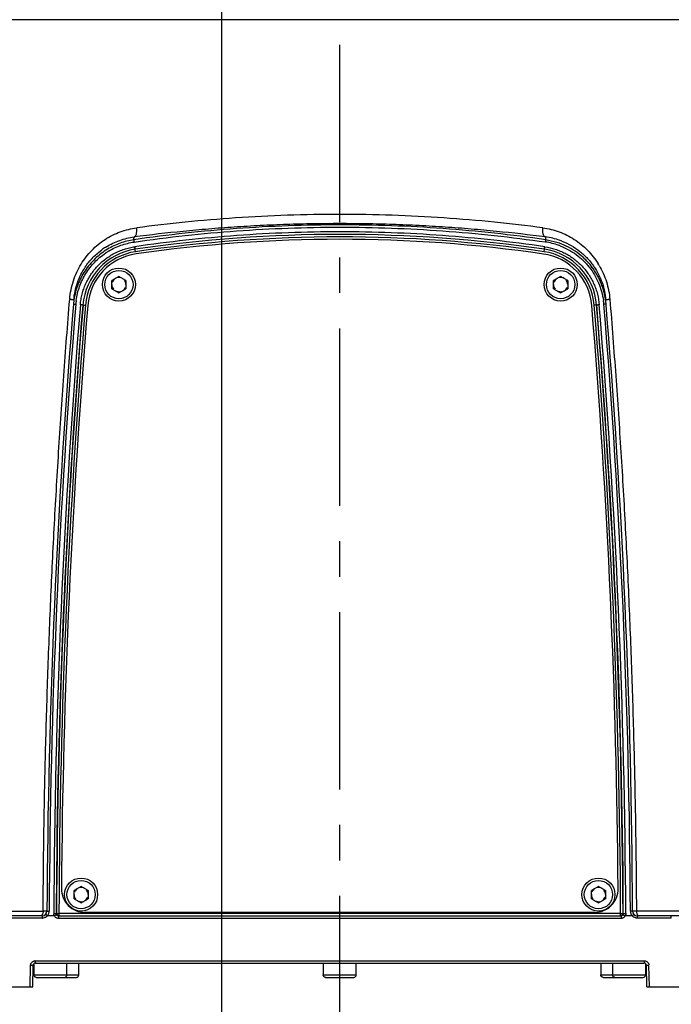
# Model space of a CAD drawing. Header units: millimetres. Extents: x 5828 to 6704, y 123 to 421.
# Tile 112 of 256: x 6407 to 6414, y 225 to 236. Entities that reach past the tile are written whole.
import ezdxf

# ---------------------------------------------------------------- set-up
doc = ezdxf.new("R2010")
doc.units = ezdxf.units.MM
doc.linetypes.add('CENTER', pattern=[0.6, 0.375, -0.075, 0.075, -0.075])
for name, color, linetype in [('中心线', 7, 'Continuous'), ('外形图', 7, 'Continuous'), ('尺寸标注', 7, 'Continuous')]:
    doc.layers.add(name, color=color, linetype=linetype)
doc.styles.add('微软雅黑', font='msyh.ttc', dxfattribs={"height": 1.5})
doc.dimstyles.new('尺寸标注_1_20比例', dxfattribs={"dimtxt": 1.5, "dimasz": 1.25, "dimexe": 0.5, "dimexo": 0.4, "dimgap": 0.5, "dimtad": 1, "dimdec": 1, "dimlfac": 20, "dimdsep": 46, "dimtxsty": '微软雅黑', "dimcen": 0.09, "dimadec": 0, "dimazin": 0, "dimtp": 0.01, "dimtm": 0.01, "dimtfac": 1, "dimtdec": 1, "dimtofl": 0, "dimtmove": 0, "dimatfit": 3, "dimfxl": 1, "dimtolj": 1, "dimarcsym": 0})

# ---------------------------------------------------------------- blocks, each defined once
blk = doc.blocks.new('*D1085')
at = {"layer": 'Defpoints', "color": 0}
for p in [(6409.454, 239.374), (6410.704, 222.024), (6410.704, 221.456)]:
    blk.add_point(p, dxfattribs=at)
at = {"layer": '尺寸标注', "color": 0, "lineweight": -2}
for p, q in [((6409.454, 238.974), (6409.454, 221.524)), ((6410.704, 221.856), (6410.704, 222.524)), ((6408.204, 222.024), (6403.372, 222.024)), ((6411.954, 222.024), (6413.204, 222.024))]:
    blk.add_line(p, q, dxfattribs=at)
at = {"layer": '尺寸标注', "color": 0}
for points in [[(6408.204, 221.816), (6408.204, 222.233), (6409.454, 222.024)], [(6411.954, 222.233), (6411.954, 221.816), (6410.704, 222.024)]]:
    blk.add_solid(points, dxfattribs=at)
at = {"layer": '尺寸标注', "color": 0, "insert": (6404.979, 223.296), "char_height": 1.5, "attachment_point": 5, "style": '微软雅黑'}
blk.add_mtext('\\A1;\\A1;{\\fAlibaba PuHuiTi 3.0 55 Regular|b0|i0|c134|p18;25}', dxfattribs=at)
blk = doc.blocks.new('*D1086')
at = {"layer": 'Defpoints', "color": 0}
for p in [(6374.804, 277.144), (6410.704, 221.456), (6410.704, 217.572)]:
    blk.add_point(p, dxfattribs=at)
at = {"layer": '尺寸标注', "color": 0, "lineweight": -2}
for p, q in [((6374.804, 276.744), (6374.804, 217.072)), ((6410.704, 221.056), (6410.704, 217.072)), ((6376.054, 217.572), (6409.454, 217.572))]:
    blk.add_line(p, q, dxfattribs=at)
at = {"layer": '尺寸标注', "color": 0}
for points in [[(6376.054, 217.78), (6376.054, 217.364), (6374.804, 217.572)], [(6409.454, 217.364), (6409.454, 217.78), (6410.704, 217.572)]]:
    blk.add_solid(points, dxfattribs=at)
at = {"layer": '尺寸标注', "color": 0, "insert": (6392.754, 218.844), "char_height": 1.5, "attachment_point": 5, "style": '微软雅黑'}
blk.add_mtext('\\A1;\\A1;{\\fAlibaba PuHuiTi 3.0 55 Regular|b0|i0|c134|p18;718}', dxfattribs=at)
blk = doc.blocks.new('*D1088')
at = {"layer": 'Defpoints', "color": 0}
for p in [(6412.207, 236.969), (6418.604, 225.369), (6425.779, 225.369)]:
    blk.add_point(p, dxfattribs=at)
at = {"layer": '尺寸标注', "color": 0, "lineweight": -2}
for p, q in [((6412.607, 236.969), (6426.279, 236.969)), ((6425.779, 235.719), (6425.779, 226.619)), ((6419.004, 225.369), (6426.279, 225.369))]:
    blk.add_line(p, q, dxfattribs=at)
at = {"layer": '尺寸标注', "color": 0}
for points in [[(6425.987, 235.719), (6425.571, 235.719), (6425.779, 236.969)], [(6425.571, 226.619), (6425.987, 226.619), (6425.779, 225.369)]]:
    blk.add_solid(points, dxfattribs=at)
at = {"layer": '尺寸标注', "color": 0, "insert": (6424.507, 231.169), "char_height": 1.5, "attachment_point": 5, "rotation": 90, "style": '微软雅黑'}
blk.add_mtext('\\A1;\\A1;{\\fAlibaba PuHuiTi 3.0 55 Regular|b0|i0|c134|p18;232}', dxfattribs=at)
blk = doc.blocks.new('*D1092')
at = {"layer": 'Defpoints', "color": 0}
for p in [(6411.876, 278.069), (6435.193, 278.069), (6418.604, 225.369)]:
    blk.add_point(p, dxfattribs=at)
at = {"layer": '尺寸标注', "color": 0, "lineweight": -2}
for p, q in [((6412.276, 278.069), (6435.693, 278.069)), ((6435.193, 226.619), (6435.193, 276.819)), ((6419.004, 225.369), (6435.693, 225.369))]:
    blk.add_line(p, q, dxfattribs=at)
at = {"layer": '尺寸标注', "color": 0}
for points in [[(6435.401, 276.819), (6434.985, 276.819), (6435.193, 278.069)], [(6434.985, 226.619), (6435.401, 226.619), (6435.193, 225.369)]]:
    blk.add_solid(points, dxfattribs=at)
at = {"layer": '尺寸标注', "color": 0, "insert": (6433.921, 251.719), "char_height": 1.5, "attachment_point": 5, "rotation": 90, "style": '微软雅黑'}
blk.add_mtext('\\A1;\\A1;{\\fAlibaba PuHuiTi 3.0 55 Regular|b0|i0|c134|p18;1054}', dxfattribs=at)
blk = doc.blocks.new('*D1151')
at = {"layer": 'Defpoints', "color": 0}
for p in [(6420.849, 228.787), (6410.704, 221.456), (6420.849, 217.572)]:
    blk.add_point(p, dxfattribs=at)
at = {"layer": '尺寸标注', "color": 0, "lineweight": -2}
for p, q in [((6420.849, 228.387), (6420.849, 217.072)), ((6410.704, 221.056), (6410.704, 217.072)), ((6411.954, 217.572), (6419.599, 217.572))]:
    blk.add_line(p, q, dxfattribs=at)
at = {"layer": '尺寸标注', "color": 0}
for points in [[(6411.954, 217.78), (6411.954, 217.364), (6410.704, 217.572)], [(6419.599, 217.364), (6419.599, 217.78), (6420.849, 217.572)]]:
    blk.add_solid(points, dxfattribs=at)
at = {"layer": '尺寸标注', "color": 0, "insert": (6415.777, 218.847), "char_height": 1.5, "attachment_point": 5, "style": '微软雅黑'}
blk.add_mtext('\\A1;202.9', dxfattribs=at)

msp = doc.modelspace()

# ---------------------------------------------------------------- linework, layer by layer
at = {"layer": '中心线', "linetype": 'CENTER', "ltscale": 5}
msp.add_line((6410.7045, 221.4555), (6410.7045, 240.0772), dxfattribs=at)
at = {"layer": '外形图', "linetype": 'ByBlock'}
for p, q in [((6415.7299, 235.5951), (6405.679, 235.5951)), ((6413.0282, 233.2325), (6412.8839, 233.2683)), ((6408.5432, 233.1419), (6408.5396, 233.1666)), ((6412.8661, 233.1422), (6412.8694, 233.167)), ((6408.0356, 232.9774), (6408.0355, 232.9708)), ((6413.3735, 232.9712), (6413.3733, 232.9797)), ((6408.367, 232.8809), (6408.292, 232.8376)), ((6408.292, 232.751), (6408.292, 232.8376)), ((6408.442, 232.8376), (6408.367, 232.8809)), ((6408.442, 232.8376), (6408.442, 232.751)), ((6413.042, 232.8809), (6412.967, 232.8376)), ((6412.967, 232.751), (6412.967, 232.8376)), ((6413.117, 232.8376), (6413.042, 232.8809)), ((6413.117, 232.8376), (6413.117, 232.751)), ((6408.292, 232.751), (6408.367, 232.7077)), ((6408.367, 232.7077), (6408.442, 232.751)), ((6412.967, 232.751), (6413.042, 232.7077)), ((6413.042, 232.7077), (6413.117, 232.751)), ((6407.891, 232.6316), (6407.8861, 232.5876)), ((6407.9873, 232.5782), (6408.0122, 232.5761)), ((6413.4091, 232.5776), (6413.3967, 232.5765)), ((6413.4216, 232.5786), (6413.4091, 232.5776)), ((6407.967, 226.4309), (6407.892, 226.3876)), ((6407.892, 226.301), (6407.892, 226.3876)), ((6408.042, 226.3876), (6407.967, 226.4309)), ((6408.042, 226.3876), (6408.042, 226.301)), ((6413.442, 226.4309), (6413.367, 226.3876)), ((6413.367, 226.301), (6413.367, 226.3876)), ((6413.517, 226.3876), (6413.442, 226.4309)), ((6413.517, 226.3876), (6413.517, 226.301)), ((6407.892, 226.301), (6407.967, 226.2577)), ((6407.967, 226.2577), (6408.042, 226.301)), ((6413.367, 226.301), (6413.442, 226.2577)), ((6413.442, 226.2577), (6413.517, 226.301)), ((6405.4606, 226.1678), (6407.5653, 226.1678)), ((6407.7035, 226.1422), (6407.707, 226.1456)), ((6407.707, 226.1456), (6407.7324, 226.1459)), ((6407.732, 226.1455), (6407.732, 226.1205)), ((6413.677, 226.1456), (6407.7321, 226.1456)), ((6413.4004, 226.1554), (6408.0086, 226.1554)), ((6413.677, 226.1455), (6413.702, 226.1456)), ((6413.677, 226.1205), (6413.677, 226.1456)), ((6413.702, 226.1456), (6413.7053, 226.1424)), ((6413.8079, 226.1276), (6413.7991, 226.1193)), ((6414.5132, 226.1678), (6413.8437, 226.1678)), ((6407.5555, 226.1193), (6405.0922, 226.1193)), ((6407.5542, 226.0948), (6407.0609, 226.0948)), ((6407.7284, 226.117), (6407.732, 226.1205)), ((6407.732, 226.1205), (6413.677, 226.1205)), ((6413.677, 226.1205), (6413.6803, 226.1172)), ((6413.7992, 226.1193), (6413.7259, 226.1193)), ((6416.0665, 226.1193), (6413.8535, 226.1193)), ((6414.2133, 226.0948), (6413.8549, 226.0948)), ((6407.467, 225.6121), (6407.467, 225.4943)), ((6407.4821, 225.6448), (6413.927, 225.6448)), ((6407.4833, 225.6193), (6413.9258, 225.6193)), ((6407.817, 225.4943), (6407.817, 225.6193)), ((6407.942, 225.4943), (6407.942, 225.6193)), ((6410.5295, 225.6193), (6410.5295, 225.4943)), ((6410.8795, 225.4943), (6410.8795, 225.6193)), ((6413.467, 225.6193), (6413.467, 225.4943)), ((6413.592, 225.6193), (6413.592, 225.4943)), ((6413.942, 225.4943), (6413.942, 225.6121)), ((6407.4282, 225.3693), (6407.4321, 225.5956)), ((6407.4545, 225.3693), (6407.4584, 225.5948)), ((6413.9545, 225.3693), (6413.9506, 225.5948)), ((6413.9811, 225.3693), (6413.977, 225.5956)), ((6407.467, 225.4943), (6407.942, 225.4943)), ((6407.492, 225.4693), (6407.792, 225.4693)), ((6407.7927, 225.4693), (6407.917, 225.4693)), ((6410.5295, 225.4943), (6410.8795, 225.4943)), ((6410.5545, 225.4693), (6410.8545, 225.4693)), ((6413.467, 225.4943), (6413.942, 225.4943)), ((6413.492, 225.4693), (6413.917, 225.4693)), ((6405.0545, 225.3693), (6407.4545, 225.3693)), ((6413.9545, 225.3693), (6418.6045, 225.3693))]:
    msp.add_line(p, q, dxfattribs=at)
for centre, radius in [((6408.367, 232.7943), 0.175), ((6408.367, 232.7943), 0.15), ((6413.042, 232.7943), 0.175), ((6413.042, 232.7943), 0.15), ((6407.967, 226.3443), 0.175), ((6407.967, 226.3443), 0.15), ((6413.442, 226.3443), 0.175), ((6413.442, 226.3443), 0.15)]:
    msp.add_circle(centre, radius, dxfattribs=at)
for centre, radius, start, end in [((6410.7056, 218.2548), 15.0697, 81.74401, 98.26457), ((6410.7056, 218.255), 15.0431, 81.74257, 98.26576), ((6410.7034, 218.255), 15.0181, 81.74279, 98.24813), ((6412.7874, 232.5607), 0.7428, 70.48012, 82.74612), ((6412.7767, 232.5263), 0.7257, 70.22305, 81.71797), ((6412.776, 232.524), 0.7282, 68.89874, 70.23506), ((6412.7888, 232.5652), 0.7381, 68.75016, 70.46946), ((6408.6332, 232.5254), 0.6491, 98.30387, 175.33066), ((6408.6332, 232.5255), 0.623, 98.32834, 175.38624), ((6408.635, 232.524), 0.6, 98.25172, 175.27136), ((6408.6152, 232.5748), 0.7272, 121.60167, 125.33043), ((6408.6325, 232.5271), 0.7248, 121.06718, 123.96839), ((6409.3219, 233.3081), 0.7952, 188.23299, 189.17271), ((6412.774, 232.5237), 0.6, 4.72841, 81.73768), ((6412.7759, 232.5259), 0.6229, 4.62241, 81.67016), ((6412.7759, 232.5259), 0.6489, 4.66787, 81.7053), ((6412.7438, 232.5829), 0.8186, 30.36849, 31.6348), ((6408.367, 232.7943), 0.075, 180, 220.00237), ((6408.367, 232.7943), 0.075, 120, 160.00237), ((6408.367, 232.7943), 0.075, 60, 100.00237), ((6408.367, 232.7943), 0.075, 0, 40.00237), ((6413.042, 232.7943), 0.075, 180, 220.00237), ((6413.042, 232.7943), 0.075, 120, 160.00237), ((6413.042, 232.7943), 0.075, 60, 100.00237), ((6413.042, 232.7943), 0.075, 0, 40.00237), ((6408.367, 232.7943), 0.075, 240, 280.00237), ((6408.367, 232.7943), 0.075, 300, 340.00237), ((6413.042, 232.7943), 0.075, 240, 280.00237), ((6413.042, 232.7943), 0.075, 300, 340.00237), ((6490.2938, 225.7693), 82.6893, 175.240076, 179.723005), ((6490.2957, 225.7685), 82.6674, 175.269424, 179.72248), ((6408.7216, 232.5627), 0.8787, 174.95464, 175.13507), ((6408.6296, 232.5265), 0.7223, 172.01466, 175.26176), ((6412.7788, 232.5269), 0.7229, 4.73498, 7.8799), ((6331.1135, 225.7685), 82.6674, 0.277517, 4.73087), ((6331.1152, 225.7693), 82.6893, 0.276995, 4.759958), ((6412.7791, 232.5263), 0.7464, 4.73, 4.98163), ((6489.7825, 225.7741), 82.106, 175.244374, 179.743093), ((6489.7833, 225.774), 82.0807, 175.244837, 179.557295), ((6490.2938, 225.7693), 82.5877, 175.270937, 179.738938), ((6490.2938, 225.7693), 82.5627, 175.271312, 179.7389), ((6490.2938, 225.7693), 82.5377, 175.271364, 179.557107), ((6407.8878, 231.7106), 0.8735, 84.45059, 85.31547), ((6331.1152, 225.7693), 82.5377, 0.442893, 4.728408), ((6331.1152, 225.7693), 82.5627, 0.2611, 4.729035), ((6331.1152, 225.7693), 82.5877, 0.261062, 4.729359), ((6331.6199, 225.774), 82.0862, 0.442668, 4.755123), ((6413.5221, 231.6971), 0.8874, 94.67951, 95.53412), ((6331.6207, 225.7741), 82.1116, 0.257039, 4.75558), ((6489.7148, 225.7749), 82.0121, 179.557563, 179.743441), ((6408.0086, 226.4054), 0.25, 179.55711, 270), ((6407.967, 226.3443), 0.075, 180, 220.00237), ((6407.967, 226.3443), 0.075, 120, 160.00237), ((6407.967, 226.3443), 0.075, 60, 100.00237), ((6407.967, 226.3443), 0.075, 0, 40.00237), ((6413.442, 226.3443), 0.075, 180, 220.00237), ((6413.442, 226.3443), 0.075, 120, 160.00237), ((6413.4004, 226.4054), 0.25, 270, 0.44289), ((6413.442, 226.3443), 0.075, 60, 100.00237), ((6413.442, 226.3443), 0.075, 0, 40.00237), ((6331.688, 225.7749), 82.0181, 0.256694, 0.442402), ((6407.967, 226.3443), 0.075, 240, 280.00237), ((6407.967, 226.3443), 0.075, 300, 340.00237), ((6413.442, 226.3443), 0.075, 240, 280.00237), ((6413.442, 226.3443), 0.075, 300, 340.00237), ((6407.5555, 226.1693), 0.05, 270, 359.723), ((6408.2781, 226.8538), 0.9928, 227.00974, 227.70697), ((6407.553, 226.1694), 0.0762, 346.17566, 357.52131), ((6407.5543, 226.1694), 0.075, 357.54218, 359.65792), ((6407.7286, 226.1421), 0.0251, 179.75302, 208.86341), ((6407.732, 226.1455), 0.025, 179.75542, 269.98352), ((6413.677, 226.1455), 0.025, 270.01652, 0.24346), ((6413.8555, 226.1693), 0.0756, 180.2695, 193.94873), ((6413.853, 226.1688), 0.0731, 208.34881, 219.82022), ((6413.8535, 226.1693), 0.05, 180.277, 270), ((6407.5534, 226.1779), 0.0831, 270.55833, 273.80971), ((6407.5528, 226.1723), 0.0779, 302.14943, 309.90074), ((6407.5538, 226.1712), 0.0764, 309.90227, 315.29803), ((6407.5549, 226.1701), 0.0749, 315.30824, 317.44646), ((6407.6303, 225.2763), 0.8433, 86.37653, 91.37305), ((6407.5504, 226.1732), 0.0803, 318.0046, 320.46264), ((6413.8544, 226.1699), 0.0749, 219.77733, 222.4621), ((6413.849, 226.1644), 0.0672, 222.11178, 224.28452), ((6413.8514, 226.1668), 0.0706, 224.30921, 229.34634), ((6413.8556, 226.1718), 0.0771, 229.39619, 237.64545), ((6407.4834, 225.5943), 0.025, 90.2708, 179), ((6407.4828, 225.59), 0.0548, 90.67083, 94.55811), ((6413.9256, 225.5943), 0.025, 1, 89.9047), ((6413.9222, 225.5939), 0.0548, 1.76556, 6.6691), ((6407.792, 225.4943), 0.025, 270, 0), ((6407.917, 225.4943), 0.025, 270, 0), ((6410.8545, 225.4943), 0.025, 270, 0), ((6413.917, 225.4943), 0.025, 270, 0)]:
    msp.add_arc(centre, radius, start, end, dxfattribs=at)
for points, knots in [([(6412.8533, 233.3942), (6412.6826, 233.4167), (6412.3343, 233.4572), (6411.8027, 233.5021), (6411.2572, 233.5298), (6410.7045, 233.5394), (6410.1519, 233.5298), (6409.6064, 233.5021), (6409.0748, 233.4572), (6408.7264, 233.4167), (6408.5557, 233.3942)], [0, 0, 0, 0, 0.1198317, 0.2440558, 0.3712716, 0.4999897, 0.6287069, 0.7559254, 0.8801602, 1, 1, 1, 1]), ([(6412.8839, 233.2683), (6412.5233, 233.3207), (6411.798, 233.3993), (6410.7045, 233.4387), (6409.611, 233.3991), (6408.8857, 233.3204), (6408.5251, 233.268)], [0, 0, 0, 0, 0.2499583, 0.499985, 0.7500187, 1, 1, 1, 1]), ([(6412.8811, 233.2975), (6412.7083, 233.3199), (6412.446, 233.3498), (6412.0924, 233.3819), (6411.8202, 233.4022), (6411.5445, 233.4183), (6411.266, 233.4299), (6410.9857, 233.437), (6410.7045, 233.4393), (6410.4233, 233.437), (6410.143, 233.4299), (6409.8645, 233.4183), (6409.5888, 233.4022), (6409.3166, 233.3819), (6408.963, 233.3498), (6408.7007, 233.3199), (6408.5279, 233.2975)], [0, 0, 0, 0, 0.1197502, 0.1813978, 0.2439831, 0.3073216, 0.3712298, 0.4355197, 0.5000003, 0.5644808, 0.6287708, 0.692679, 0.7560175, 0.8186027, 0.8802504, 1, 1, 1, 1]), ([(6407.9665, 233.0097), (6407.9828, 233.0364), (6408.0184, 233.0875), (6408.0795, 233.1572), (6408.1471, 233.2192), (6408.2204, 233.2727), (6408.2987, 233.3174), (6408.3813, 233.3529), (6408.4672, 233.3791), (6408.5261, 233.3902), (6408.5557, 233.3942)], [0, 0, 0, 0, 0.1290753, 0.2563508, 0.3820597, 0.5065154, 0.6300975, 0.7533046, 0.876553, 1, 1, 1, 1]), ([(6408.5278, 233.2441), (6408.888, 233.2964), (6409.6124, 233.375), (6410.7046, 233.4145), (6411.7967, 233.3752), (6412.5211, 233.2967), (6412.8812, 233.2445)], [0, 0, 0, 0, 0.2499811, 0.5000149, 0.7500417, 1, 1, 1, 1]), ([(6408.5279, 233.2975), (6408.5291, 233.2978), (6408.5314, 233.2986), (6408.5362, 233.3014), (6408.5406, 233.3058), (6408.5443, 233.3114), (6408.5481, 233.3186), (6408.552, 233.3295), (6408.555, 233.3443), (6408.5567, 233.3605), (6408.5569, 233.3773), (6408.5563, 233.3886), (6408.5557, 233.3942)], [0, 0, 0, 0, 0.0339149, 0.0704336, 0.1548048, 0.2045113, 0.2595296, 0.3847945, 0.5281113, 0.683239, 0.8427886, 1, 1, 1, 1]), ([(6412.8742, 233.1944), (6412.5152, 233.2467), (6411.7932, 233.3253), (6410.7046, 233.3648), (6409.6159, 233.3253), (6408.8938, 233.2466), (6408.5349, 233.1942)], [0, 0, 0, 0, 0.2499547, 0.4999833, 0.7500204, 1, 1, 1, 1]), ([(6412.8811, 233.2975), (6412.8799, 233.2978), (6412.8774, 233.2987), (6412.8738, 233.3008), (6412.8705, 233.3037), (6412.8661, 233.3088), (6412.8614, 233.3171), (6412.8571, 233.3292), (6412.8541, 233.3434), (6412.8523, 233.3593), (6412.852, 233.3765), (6412.8527, 233.3882), (6412.8533, 233.3942)], [0, 0, 0, 0, 0.0360712, 0.0741341, 0.1151731, 0.1599122, 0.2620514, 0.3819963, 0.5187855, 0.6699421, 0.8320254, 1, 1, 1, 1]), ([(6412.8533, 233.3942), (6412.8828, 233.3902), (6412.9414, 233.3791), (6413.027, 233.353), (6413.1093, 233.3178), (6413.1874, 233.2736), (6413.2605, 233.2205), (6413.3279, 233.159), (6413.3889, 233.0896), (6413.4244, 233.0388), (6413.4407, 233.0123)], [0, 0, 0, 0, 0.1234718, 0.2467454, 0.3699708, 0.4935436, 0.6179836, 0.7436775, 0.8709299, 1, 1, 1, 1]), ([(6408.2341, 233.1942), (6408.2564, 233.2079), (6408.3024, 233.2329), (6408.375, 233.2628), (6408.4503, 233.2849), (6408.5019, 233.2942), (6408.5279, 233.2975)], [0, 0, 0, 0, 0.2501053, 0.4997476, 0.7495316, 1, 1, 1, 1]), ([(6408.5251, 233.268), (6408.4763, 233.2609), (6408.4038, 233.2429), (6408.3125, 233.2052), (6408.2688, 233.1819), (6408.2476, 233.1691)], [0, 0, 0, 0, 0.499604, 0.7498514, 1, 1, 1, 1]), ([(6408.2585, 233.1479), (6408.279, 233.1603), (6408.3214, 233.183), (6408.388, 233.2106), (6408.457, 233.2314), (6408.5041, 233.2407), (6408.5278, 233.2441)], [0, 0, 0, 0, 0.2500321, 0.5000901, 0.7501106, 1, 1, 1, 1]), ([(6408.5251, 233.268), (6408.525, 233.268), (6408.525, 233.2677), (6408.525, 233.2673), (6408.5251, 233.2667), (6408.5251, 233.2659), (6408.5252, 233.2649), (6408.5253, 233.2637), (6408.5255, 233.2622), (6408.5257, 233.26), (6408.5261, 233.2568), (6408.5266, 233.2528), (6408.5272, 233.2485), (6408.5276, 233.2456), (6408.5278, 233.2441)], [0, 0, 0, 0, 0.008122, 0.0250606, 0.0507778, 0.0851186, 0.1279076, 0.1789624, 0.238098, 0.3051284, 0.4605152, 0.6355709, 0.819124, 1, 1, 1, 1]), ([(6408.5251, 233.268), (6408.5254, 233.2705), (6408.5258, 233.2748), (6408.5263, 233.2809), (6408.5269, 233.2883), (6408.5275, 233.2939), (6408.5279, 233.2975)], [0, 0, 0, 0, 0.2505171, 0.4377067, 0.6246287, 1, 1, 1, 1]), ([(6412.8812, 233.2975), (6412.8814, 233.2951), (6412.8818, 233.2908), (6412.8824, 233.2848), (6412.8829, 233.2775), (6412.8835, 233.272), (6412.8839, 233.2683)], [0, 0, 0, 0, 0.2500997, 0.437305, 0.6244146, 1, 1, 1, 1]), ([(6412.8839, 233.2683), (6412.8839, 233.2683), (6412.8839, 233.2681), (6412.8839, 233.2677), (6412.8839, 233.2671), (6412.8839, 233.2662), (6412.8838, 233.2652), (6412.8837, 233.264), (6412.8835, 233.2626), (6412.8833, 233.2603), (6412.8829, 233.2572), (6412.8824, 233.2531), (6412.8818, 233.2488), (6412.8814, 233.2459), (6412.8812, 233.2445)], [0, 0, 0, 0, 0.0082561, 0.0251944, 0.0508328, 0.085044, 0.1276738, 0.1785595, 0.2375349, 0.3044325, 0.459687, 0.634807, 0.8186326, 1, 1, 1, 1]), ([(6413.5226, 232.5911), (6413.5195, 232.6266), (6413.5111, 232.6796), (6413.4924, 232.7484), (6413.4689, 232.8157), (6413.4306, 232.8965), (6413.3813, 232.971), (6413.3358, 233.0259), (6413.2865, 233.0774), (6413.2181, 233.135), (6413.1272, 233.1917), (6413.0617, 233.2205), (6413.0282, 233.2325)], [0, 0, 0, 0, 0.1249243, 0.1874962, 0.2500471, 0.3750219, 0.5000073, 0.5625454, 0.625082, 0.7500643, 0.8750143, 1, 1, 1, 1]), ([(6413.0563, 233.2531), (6413.0902, 233.2399), (6413.1564, 233.2084), (6413.2479, 233.1465), (6413.3299, 233.0704), (6413.3765, 233.0114), (6413.3976, 232.9801)], [0, 0, 0, 0, 0.2460416, 0.4936123, 0.7444387, 1, 1, 1, 1]), ([(6408.2476, 233.1691), (6408.2238, 233.1549), (6408.1777, 233.1236), (6408.1143, 233.0694), (6408.0573, 233.0084), (6408.0073, 232.9415), (6407.9651, 232.8695), (6407.9312, 232.7933), (6407.9059, 232.7137), (6407.895, 232.6591), (6407.891, 232.6316)], [0, 0, 0, 0, 0.1249692, 0.2499645, 0.3749675, 0.4999692, 0.6249498, 0.749936, 0.8749848, 1, 1, 1, 1]), ([(6407.9144, 232.6268), (6407.9214, 232.677), (6407.94, 232.7515), (6407.9796, 232.845), (6408.0165, 232.9117), (6408.0602, 232.9741), (6408.1102, 233.0316), (6408.1659, 233.0835), (6408.2065, 233.114), (6408.2275, 233.1282)], [0, 0, 0, 0, 0.2499055, 0.3750326, 0.5000909, 0.6251003, 0.7500717, 0.8750342, 1, 1, 1, 1]), ([(6407.9592, 232.5812), (6407.9607, 232.6), (6407.9654, 232.6376), (6407.9771, 232.6931), (6407.9934, 232.7475), (6408.0144, 232.8003), (6408.0397, 232.8511), (6408.0789, 232.9159), (6408.1377, 232.9905), (6408.2084, 233.0538), (6408.2705, 233.097), (6408.3196, 233.1255), (6408.371, 233.1498), (6408.4242, 233.1695), (6408.479, 233.1846), (6408.5162, 233.1916), (6408.5349, 233.1942)], [0, 0, 0, 0, 0.0624522, 0.1249892, 0.1875204, 0.2500299, 0.31255, 0.3750852, 0.5000158, 0.6249418, 0.6874722, 0.7499867, 0.812491, 0.8750195, 0.9375534, 1, 1, 1, 1]), ([(6408.0098, 232.9777), (6408.0224, 232.9965), (6408.049, 233.0328), (6408.0936, 233.083), (6408.142, 233.1284), (6408.1768, 233.1554), (6408.1946, 233.1681)], [0, 0, 0, 0, 0.2541306, 0.5053359, 0.7537591, 1, 1, 1, 1]), ([(6408.5393, 233.1687), (6408.5393, 233.1687), (6408.5392, 233.1688), (6408.5392, 233.169), (6408.5391, 233.1693), (6408.539, 233.1697), (6408.5389, 233.1701), (6408.5387, 233.171), (6408.5384, 233.1722), (6408.5381, 233.174), (6408.5377, 233.1762), (6408.5373, 233.1787), (6408.537, 233.1804), (6408.5368, 233.1813)], [0, 0, 0, 0, 0.0071719, 0.0219191, 0.0444266, 0.074658, 0.1125371, 0.1579746, 0.2711432, 0.4133855, 0.5839067, 0.7812566, 1, 1, 1, 1]), ([(6412.8696, 233.1689), (6412.8697, 233.1689), (6412.8697, 233.169), (6412.8697, 233.1691), (6412.8698, 233.1692), (6412.8699, 233.1696), (6412.8701, 233.1701), (6412.8703, 233.171), (6412.8705, 233.172), (6412.8708, 233.1733), (6412.871, 233.1748), (6412.8715, 233.1773), (6412.8721, 233.1807), (6412.8728, 233.1851), (6412.8735, 233.1898), (6412.874, 233.1929), (6412.8742, 233.1944)], [0, 0, 0, 0, 0.0024047, 0.0069114, 0.0136521, 0.0226454, 0.0473619, 0.0809559, 0.1232851, 0.1741975, 0.2335376, 0.3011483, 0.4586637, 0.6360435, 0.8206897, 1, 1, 1, 1]), ([(6412.8742, 233.1944), (6412.9116, 233.1892), (6412.9671, 233.1763), (6413.038, 233.15), (6413.0893, 233.1257), (6413.1384, 233.0973), (6413.2006, 233.0541), (6413.2712, 232.9907), (6413.33, 232.9162), (6413.3691, 232.8515), (6413.3945, 232.8006), (6413.4154, 232.7479), (6413.4373, 232.6755), (6413.4467, 232.6192), (6413.4497, 232.5816)], [0, 0, 0, 0, 0.124872, 0.1874248, 0.2499434, 0.3124609, 0.3749951, 0.4999484, 0.6249118, 0.6874585, 0.7499925, 0.8125261, 0.87509, 1, 1, 1, 1]), ([(6413.0381, 233.2033), (6413.0682, 233.1917), (6413.1267, 233.1645), (6413.2082, 233.1124), (6413.2698, 233.0603), (6413.3145, 233.014), (6413.3561, 232.9649), (6413.4017, 232.8985), (6413.4455, 232.8123), (6413.4774, 232.721), (6413.4904, 232.6578), (6413.4948, 232.626)], [0, 0, 0, 0, 0.1251254, 0.2501666, 0.3751515, 0.4376637, 0.5001743, 0.6251333, 0.7500931, 0.8750646, 1, 1, 1, 1]), ([(6407.8463, 232.6399), (6407.8492, 232.673), (6407.8587, 232.7385), (6407.8839, 232.8341), (6407.9194, 232.9252), (6407.9498, 232.9824), (6407.9665, 233.0097)], [0, 0, 0, 0, 0.2537378, 0.5058749, 0.7548838, 1, 1, 1, 1]), ([(6407.8897, 232.6308), (6407.8923, 232.6622), (6407.9015, 232.7243), (6407.9267, 232.8145), (6407.9625, 232.8997), (6407.9931, 232.9526), (6408.0098, 232.9777)], [0, 0, 0, 0, 0.2545924, 0.5069518, 0.7556856, 1, 1, 1, 1]), ([(6413.3976, 232.9801), (6413.4145, 232.9548), (6413.4456, 232.9017), (6413.4818, 232.816), (6413.5073, 232.7252), (6413.5167, 232.6626), (6413.5193, 232.631)], [0, 0, 0, 0, 0.2442119, 0.4929866, 0.7454472, 1, 1, 1, 1]), ([(6413.45, 232.9967), (6413.4816, 232.9428), (6413.5202, 232.8555), (6413.5514, 232.7327), (6413.5602, 232.6692), (6413.5629, 232.6372)], [0, 0, 0, 0, 0.4940939, 0.7463149, 1, 1, 1, 1]), ([(6407.5653, 226.1678), (6407.5666, 226.4376), (6407.5706, 226.8424), (6407.5798, 227.382), (6407.5917, 227.9217), (6407.6076, 228.4613), (6407.627, 229.0008), (6407.6434, 229.4053), (6407.6617, 229.8098), (6407.6889, 230.3489), (6407.7203, 230.8878), (6407.7554, 231.4263), (6407.793, 231.9647), (6407.8241, 232.3683), (6407.8461, 232.6372)], [0, 0, 0, 0, 0.1249716, 0.1874714, 0.2499766, 0.3749965, 0.4375085, 0.5000197, 0.5625289, 0.6250353, 0.7500379, 0.8125343, 0.8750269, 1, 1, 1, 1]), ([(6407.8691, 232.6346), (6407.8674, 232.6348), (6407.8598, 232.6357), (6407.8521, 232.6366), (6407.8461, 232.6372)], [0, 0, 0, 0, 0.2214396, 1, 1, 1, 1]), ([(6407.8897, 232.6309), (6407.8897, 232.631), (6407.8896, 232.6311), (6407.8891, 232.6313), (6407.8882, 232.6317), (6407.8865, 232.632), (6407.8842, 232.6325), (6407.8813, 232.6329), (6407.8778, 232.6335), (6407.8737, 232.634), (6407.8707, 232.6344), (6407.8691, 232.6346)], [0, 0, 0, 0, 0.0074311, 0.0210257, 0.0706712, 0.151178, 0.2624419, 0.4040033, 0.57487, 0.7739152, 1, 1, 1, 1]), ([(6407.8861, 232.5875), (6407.8861, 232.5875), (6407.8861, 232.5875), (6407.8862, 232.5875), (6407.8864, 232.5875), (6407.8867, 232.5876), (6407.8872, 232.5876), (6407.888, 232.5875), (6407.8889, 232.5875), (6407.8901, 232.5875), (6407.8915, 232.5874), (6407.8937, 232.5873), (6407.8968, 232.5871), (6407.9008, 232.5868), (6407.9053, 232.5865), (6407.9083, 232.5862), (6407.9099, 232.5861)], [0, 0, 0, 0, 0.0017341, 0.0055996, 0.0117671, 0.0202428, 0.0440357, 0.0767676, 0.1181956, 0.168055, 0.2259039, 0.2911805, 0.4417559, 0.6150035, 0.80385, 1, 1, 1, 1]), ([(6413.5229, 232.5878), (6413.5229, 232.5879), (6413.5228, 232.5879), (6413.5228, 232.5879), (6413.5226, 232.5879), (6413.5223, 232.5879), (6413.5218, 232.5879), (6413.521, 232.5879), (6413.5201, 232.5879), (6413.5189, 232.5879), (6413.5175, 232.5878), (6413.5153, 232.5877), (6413.5121, 232.5875), (6413.508, 232.5872), (6413.5036, 232.5869), (6413.5007, 232.5867), (6413.4992, 232.5865)], [0, 0, 0, 0, 0.0016781, 0.0053877, 0.0113353, 0.0195469, 0.0427473, 0.0749107, 0.1159238, 0.1656652, 0.2240103, 0.2908335, 0.4476048, 0.6259501, 0.8140294, 1, 1, 1, 1]), ([(6413.5629, 232.6372), (6413.5596, 232.6368), (6413.5534, 232.6362), (6413.5446, 232.6352), (6413.5369, 232.6342), (6413.5314, 232.6335), (6413.5276, 232.6329), (6413.5254, 232.6326), (6413.5235, 232.6322), (6413.522, 232.6319), (6413.5209, 232.6317), (6413.52, 232.6314), (6413.5195, 232.6313), (6413.5193, 232.6311), (6413.5193, 232.631)], [0, 0, 0, 0, 0.2240336, 0.4262097, 0.6021475, 0.7474725, 0.8074151, 0.8588055, 0.9018373, 0.936709, 0.9636296, 0.9828344, 0.9946511, 1, 1, 1, 1]), ([(6413.5629, 232.6372), (6413.5849, 232.3683), (6413.6159, 231.9647), (6413.6535, 231.4263), (6413.6887, 230.8878), (6413.72, 230.3489), (6413.7473, 229.8098), (6413.7656, 229.4053), (6413.782, 229.0008), (6413.8014, 228.4613), (6413.8173, 227.9217), (6413.8292, 227.382), (6413.8384, 226.8424), (6413.8424, 226.4376), (6413.8437, 226.1678)], [0, 0, 0, 0, 0.1249731, 0.1874657, 0.2499621, 0.3749648, 0.4374711, 0.4999803, 0.5624915, 0.6250035, 0.7500234, 0.8125286, 0.8750284, 1, 1, 1, 1]), ([(6407.9852, 232.5784), (6407.9852, 232.5784), (6407.9851, 232.5784), (6407.9849, 232.5785), (6407.9846, 232.5785), (6407.9842, 232.5786), (6407.9838, 232.5787), (6407.9829, 232.5788), (6407.9816, 232.579), (6407.9798, 232.5792), (6407.9776, 232.5795), (6407.9751, 232.5797), (6407.9733, 232.5799), (6407.9723, 232.58)], [0, 0, 0, 0, 0.0067376, 0.0211267, 0.0433355, 0.0733226, 0.1110102, 0.1563093, 0.2693655, 0.4117239, 0.5826032, 0.7805453, 1, 1, 1, 1]), ([(6413.4236, 232.5788), (6413.4236, 232.5788), (6413.4237, 232.5788), (6413.4238, 232.5789), (6413.4241, 232.5789), (6413.4245, 232.579), (6413.425, 232.5791), (6413.4258, 232.5792), (6413.4271, 232.5794), (6413.429, 232.5796), (6413.4312, 232.5799), (6413.4337, 232.5801), (6413.4355, 232.5803), (6413.4365, 232.5804)], [0, 0, 0, 0, 0.0067244, 0.0211252, 0.0433605, 0.0733836, 0.111113, 0.156456, 0.2695922, 0.4119977, 0.5828643, 0.7807165, 1, 1, 1, 1]), ([(6407.5653, 226.1678), (6407.5652, 226.1631), (6407.5643, 226.1538), (6407.5605, 226.141), (6407.5548, 226.1304), (6407.5495, 226.1249), (6407.5466, 226.123)], [0, 0, 0, 0, 0.2840954, 0.5523973, 0.7925078, 1, 1, 1, 1]), ([(6407.6055, 226.1691), (6407.6055, 226.1691), (6407.6054, 226.169), (6407.6053, 226.169), (6407.605, 226.1689), (6407.6046, 226.1688), (6407.6038, 226.1688), (6407.6027, 226.1687), (6407.6012, 226.1686), (6407.5993, 226.1685), (6407.5972, 226.1684), (6407.5948, 226.1683), (6407.592, 226.1682), (6407.5878, 226.1681), (6407.5818, 226.168), (6407.5739, 226.1679), (6407.5683, 226.1678), (6407.5653, 226.1678)], [0, 0, 0, 0, 0.0016513, 0.0050545, 0.0104582, 0.0179049, 0.0389489, 0.0681687, 0.1055014, 0.1508681, 0.2041177, 0.2650535, 0.333477, 0.4091892, 0.5815989, 0.7796302, 1, 1, 1, 1]), ([(6407.5927, 226.136), (6407.5927, 226.1359), (6407.5927, 226.1359), (6407.5928, 226.1358), (6407.593, 226.1355), (6407.5932, 226.1353), (6407.5935, 226.135), (6407.5941, 226.1344), (6407.595, 226.1335), (6407.5962, 226.1324), (6407.5976, 226.1309), (6407.5993, 226.1294), (6407.6005, 226.1282), (6407.6012, 226.1276)], [0, 0, 0, 0, 0.0052335, 0.0184871, 0.0400405, 0.0698133, 0.1076786, 0.1534961, 0.2684047, 0.4131233, 0.5851603, 0.7817188, 1, 1, 1, 1]), ([(6407.6055, 226.1691), (6407.6055, 226.1691), (6407.6055, 226.1691), (6407.6055, 226.1691), (6407.6056, 226.1691), (6407.6057, 226.1691), (6407.6059, 226.1691), (6407.6062, 226.1691), (6407.6065, 226.1691), (6407.6068, 226.1691), (6407.6074, 226.1691), (6407.6082, 226.169), (6407.6094, 226.169), (6407.6108, 226.169), (6407.6124, 226.169), (6407.6142, 226.169), (6407.6168, 226.169), (6407.6204, 226.169), (6407.6248, 226.1689), (6407.6278, 226.1689), (6407.6292, 226.1689)], [0, 0, 0, 0, 0.0011729, 0.0026302, 0.004666, 0.0104663, 0.0185597, 0.0289315, 0.0415673, 0.0564525, 0.0735725, 0.1144586, 0.1641089, 0.2224067, 0.2892354, 0.3642497, 0.4461907, 0.6249031, 0.8134727, 1, 1, 1, 1]), ([(6407.6123, 226.1221), (6407.6158, 226.1263), (6407.6219, 226.1355), (6407.6257, 226.1459), (6407.627, 226.1512)], [0, 0, 0, 0, 0.4999977, 1, 1, 1, 1]), ([(6407.7035, 226.1422), (6407.7034, 226.1422), (6407.7033, 226.1422), (6407.7028, 226.1422), (6407.7022, 226.1422), (6407.7009, 226.1422), (6407.6986, 226.1422), (6407.6953, 226.1422), (6407.6913, 226.1422), (6407.6852, 226.1422), (6407.6805, 226.1422), (6407.6773, 226.1422)], [0, 0, 0, 0, 0.0062992, 0.02196, 0.0467975, 0.0806259, 0.1745111, 0.3021275, 0.4601095, 0.637583, 1, 1, 1, 1]), ([(6407.6836, 226.118), (6407.6814, 226.1216), (6407.6783, 226.1296), (6407.6773, 226.138), (6407.6773, 226.1422)], [0, 0, 0, 0, 0.4998201, 1, 1, 1, 1]), ([(6407.7066, 226.1299), (6407.7066, 226.1299), (6407.7065, 226.1299), (6407.7063, 226.1299), (6407.7059, 226.1298), (6407.7053, 226.1295), (6407.7045, 226.1292), (6407.7035, 226.1287), (6407.7023, 226.1281), (6407.7009, 226.1274), (6407.6988, 226.1264), (6407.6958, 226.1248), (6407.6919, 226.1227), (6407.6878, 226.1204), (6407.685, 226.1188), (6407.6836, 226.118)], [0, 0, 0, 0, 0.0029898, 0.0080569, 0.0249117, 0.050738, 0.0853219, 0.1283982, 0.1796729, 0.2386582, 0.3047202, 0.4555197, 0.6267847, 0.8111674, 1, 1, 1, 1]), ([(6407.7284, 226.117), (6407.7241, 226.117), (6407.7152, 226.1196), (6407.7087, 226.1261), (6407.7066, 226.1299)], [0, 0, 0, 0, 0.499715, 1, 1, 1, 1]), ([(6413.7023, 226.1304), (6413.7002, 226.1265), (6413.6937, 226.1199), (6413.6847, 226.1172), (6413.6803, 226.1172)], [0, 0, 0, 0, 0.5003273, 1, 1, 1, 1]), ([(6413.7053, 226.1424), (6413.7053, 226.1414), (6413.705, 226.1372), (6413.7037, 226.1332), (6413.7023, 226.1304)], [0, 0, 0, 0, 0.2488659, 1, 1, 1, 1]), ([(6413.7023, 226.1304), (6413.7023, 226.1304), (6413.7024, 226.1304), (6413.7025, 226.1304), (6413.7027, 226.1303), (6413.703, 226.1302), (6413.7036, 226.13), (6413.7044, 226.1296), (6413.7054, 226.1292), (6413.7067, 226.1286), (6413.7081, 226.128), (6413.7102, 226.1269), (6413.7133, 226.1255), (6413.7172, 226.1235), (6413.7215, 226.1214), (6413.7244, 226.12), (6413.7259, 226.1193)], [0, 0, 0, 0, 0.0026213, 0.0075041, 0.0146988, 0.0241921, 0.0499617, 0.0845567, 0.1276982, 0.1790839, 0.2382033, 0.3044096, 0.4554855, 0.6269383, 0.8113512, 1, 1, 1, 1]), ([(6413.7315, 226.1425), (6413.7284, 226.1424), (6413.7236, 226.1424), (6413.7175, 226.1424), (6413.7135, 226.1424), (6413.7101, 226.1424), (6413.7079, 226.1424), (6413.7066, 226.1424), (6413.7059, 226.1424), (6413.7055, 226.1424), (6413.7053, 226.1424), (6413.7053, 226.1424)], [0, 0, 0, 0, 0.3624138, 0.5399741, 0.6980321, 0.8256724, 0.9195308, 0.9533306, 0.9781315, 0.9937491, 1, 1, 1, 1]), ([(6413.7316, 226.1425), (6413.7316, 226.1405), (6413.7313, 226.1365), (6413.7303, 226.1305), (6413.7286, 226.1248), (6413.7269, 226.1211), (6413.726, 226.1193)], [0, 0, 0, 0, 0.2500192, 0.5000094, 0.750085, 1, 1, 1, 1]), ([(6413.8035, 226.1691), (6413.8035, 226.1691), (6413.8035, 226.1691), (6413.8034, 226.1691), (6413.8033, 226.1691), (6413.8031, 226.1691), (6413.8028, 226.1691), (6413.8024, 226.1691), (6413.8017, 226.1691), (6413.8008, 226.169), (6413.7996, 226.169), (6413.7982, 226.169), (6413.7966, 226.169), (6413.7949, 226.169), (6413.7922, 226.169), (6413.7887, 226.169), (6413.7843, 226.1689), (6413.7814, 226.1689), (6413.7799, 226.1689)], [0, 0, 0, 0, 0.0011237, 0.0045798, 0.0103547, 0.0184328, 0.0287984, 0.0414358, 0.0734624, 0.1143865, 0.1640816, 0.2224212, 0.289279, 0.3643027, 0.4462367, 0.6249102, 0.8134483, 1, 1, 1, 1]), ([(6413.7821, 226.151), (6413.7825, 226.1496), (6413.7841, 226.1437), (6413.7865, 226.1381), (6413.7886, 226.1341)], [0, 0, 0, 0, 0.2503543, 1, 1, 1, 1]), ([(6413.8437, 226.1678), (6413.8407, 226.1678), (6413.8351, 226.1679), (6413.8272, 226.168), (6413.8212, 226.1681), (6413.817, 226.1682), (6413.8142, 226.1683), (6413.8118, 226.1684), (6413.8096, 226.1685), (6413.8078, 226.1686), (6413.8063, 226.1687), (6413.8052, 226.1688), (6413.8044, 226.1688), (6413.8039, 226.1689), (6413.8037, 226.169), (6413.8036, 226.169), (6413.8035, 226.1691), (6413.8035, 226.1691)], [0, 0, 0, 0, 0.2203715, 0.4184046, 0.5908156, 0.6665282, 0.7349519, 0.7958878, 0.8491373, 0.8945037, 0.9318358, 0.9610547, 0.9820977, 0.9895438, 0.9949468, 0.9983493, 1, 1, 1, 1]), ([(6413.8163, 226.1359), (6413.8164, 226.1359), (6413.8163, 226.1358), (6413.8162, 226.1357), (6413.816, 226.1355), (6413.8158, 226.1352), (6413.8155, 226.1349), (6413.815, 226.1343), (6413.8141, 226.1335), (6413.8129, 226.1323), (6413.8114, 226.1309), (6413.8097, 226.1293), (6413.8085, 226.1282), (6413.8079, 226.1276)], [0, 0, 0, 0, 0.0053104, 0.018601, 0.0401748, 0.0699569, 0.1078225, 0.1536331, 0.2685096, 0.4131828, 0.5851795, 0.7817154, 1, 1, 1, 1]), ([(6413.8437, 226.1678), (6413.8438, 226.1631), (6413.8447, 226.1538), (6413.8484, 226.141), (6413.8542, 226.1304), (6413.8595, 226.1249), (6413.8624, 226.123)], [0, 0, 0, 0, 0.2840842, 0.5523809, 0.792496, 1, 1, 1, 1]), ([(6407.5466, 226.123), (6407.5449, 226.1218), (6407.5413, 226.12), (6407.5373, 226.1193), (6407.5354, 226.1193)], [0, 0, 0, 0, 0.5157277, 1, 1, 1, 1]), ([(6407.5555, 226.1193), (6407.5554, 226.1193), (6407.5553, 226.1191), (6407.5552, 226.1188), (6407.5551, 226.1182), (6407.555, 226.1174), (6407.5549, 226.1164), (6407.5547, 226.1146), (6407.5545, 226.1119), (6407.5544, 226.1081), (6407.5543, 226.1038), (6407.5542, 226.0993), (6407.5542, 226.0963), (6407.5542, 226.0948)], [0, 0, 0, 0, 0.0065563, 0.0213392, 0.0450107, 0.0775787, 0.1189547, 0.1690227, 0.2947213, 0.4517737, 0.6298276, 0.8166507, 1, 1, 1, 1]), ([(6407.5943, 226.1064), (6407.5928, 226.1054), (6407.5868, 226.1019), (6407.5803, 226.0992), (6407.5752, 226.0978)], [0, 0, 0, 0, 0.250512, 1, 1, 1, 1]), ([(6407.7273, 226.0925), (6407.7228, 226.0925), (6407.7162, 226.0934), (6407.7078, 226.0962), (6407.6999, 226.1002), (6407.6911, 226.1071), (6407.6857, 226.1142), (6407.6836, 226.118)], [0, 0, 0, 0, 0.2498055, 0.3750238, 0.5001562, 0.750315, 1, 1, 1, 1]), ([(6407.7284, 226.117), (6407.7284, 226.117), (6407.7283, 226.1168), (6407.7282, 226.1164), (6407.7281, 226.1158), (6407.728, 226.115), (6407.7279, 226.114), (6407.7278, 226.1128), (6407.7277, 226.1113), (6407.7276, 226.109), (6407.7275, 226.1057), (6407.7273, 226.1015), (6407.7273, 226.097), (6407.7273, 226.094), (6407.7273, 226.0925)], [0, 0, 0, 0, 0.0073982, 0.0230901, 0.0474608, 0.0805007, 0.1221334, 0.1722621, 0.2307824, 0.2975859, 0.4537774, 0.6308216, 0.8168535, 1, 1, 1, 1]), ([(6413.6816, 226.0927), (6413.1856, 226.0922), (6412.3174, 226.0916), (6411.0768, 226.0912), (6409.588, 226.0913), (6408.4715, 226.0919), (6407.7273, 226.0925)], [0, 0, 0, 0, 0.2499023, 0.4374494, 0.6250237, 1, 1, 1, 1]), ([(6410.5795, 226.1158), (6410.3418, 226.1158), (6409.3915, 226.1159), (6408.4411, 226.1164), (6407.7284, 226.117)], [0, 0, 0, 0, 0.2500882, 1, 1, 1, 1]), ([(6413.6803, 226.1172), (6413.4221, 226.117), (6412.3885, 226.1162), (6411.3549, 226.1158), (6410.5795, 226.1158)], [0, 0, 0, 0, 0.2498532, 1, 1, 1, 1]), ([(6413.6803, 226.1172), (6413.6804, 226.1172), (6413.6805, 226.117), (6413.6806, 226.1166), (6413.6807, 226.116), (6413.6808, 226.1152), (6413.6809, 226.1142), (6413.681, 226.113), (6413.6811, 226.1116), (6413.6813, 226.1092), (6413.6814, 226.106), (6413.6815, 226.1017), (6413.6816, 226.0972), (6413.6816, 226.0942), (6413.6816, 226.0927)], [0, 0, 0, 0, 0.0076022, 0.0233715, 0.0477672, 0.0808013, 0.1224081, 0.1724983, 0.230973, 0.2977294, 0.4538374, 0.6308244, 0.8168339, 1, 1, 1, 1]), ([(6413.7259, 226.1193), (6413.7238, 226.1153), (6413.7184, 226.1079), (6413.7095, 226.1008), (6413.7014, 226.0966), (6413.6929, 226.0936), (6413.6861, 226.0927), (6413.6816, 226.0927)], [0, 0, 0, 0, 0.2496986, 0.4998549, 0.6249931, 0.7502026, 1, 1, 1, 1]), ([(6413.8334, 226.0979), (6413.8283, 226.0994), (6413.8218, 226.1021), (6413.8158, 226.1057), (6413.8143, 226.1066)], [0, 0, 0, 0, 0.7493284, 1, 1, 1, 1]), ([(6413.8549, 226.0948), (6413.8494, 226.0948), (6413.8422, 226.0956), (6413.8351, 226.0974), (6413.8334, 226.0979)], [0, 0, 0, 0, 0.7497481, 1, 1, 1, 1]), ([(6413.8549, 226.0948), (6413.8549, 226.0963), (6413.8549, 226.0993), (6413.8548, 226.1038), (6413.8547, 226.1081), (6413.8545, 226.1119), (6413.8543, 226.1146), (6413.8542, 226.1164), (6413.854, 226.1174), (6413.8539, 226.1182), (6413.8538, 226.1188), (6413.8537, 226.1191), (6413.8536, 226.1193), (6413.8535, 226.1193)], [0, 0, 0, 0, 0.183222, 0.3699188, 0.5478594, 0.7048251, 0.8304802, 0.8805471, 0.9219386, 0.9545428, 0.9782796, 0.9931799, 1, 1, 1, 1]), ([(6413.8624, 226.123), (6413.8641, 226.1218), (6413.8677, 226.12), (6413.8717, 226.1193), (6413.8736, 226.1193)], [0, 0, 0, 0, 0.515738, 1, 1, 1, 1]), ([(6414.2133, 226.0948), (6414.2133, 226.0964), (6414.2132, 226.0995), (6414.2132, 226.1041), (6414.213, 226.1083), (6414.2128, 226.1119), (6414.2126, 226.1146), (6414.2125, 226.1164), (6414.2123, 226.1174), (6414.2122, 226.1182), (6414.2121, 226.1188), (6414.212, 226.1191), (6414.2118, 226.1193), (6414.2118, 226.1193)], [0, 0, 0, 0, 0.193755, 0.3810919, 0.553559, 0.7040513, 0.8275534, 0.8776894, 0.9194308, 0.9525462, 0.9768667, 0.9923781, 1, 1, 1, 1]), ([(6407.4321, 225.5956), (6407.4322, 225.5972), (6407.4327, 225.6037), (6407.4343, 225.6101), (6407.4362, 225.6145)], [0, 0, 0, 0, 0.2498212, 1, 1, 1, 1]), ([(6407.4362, 225.6145), (6407.4387, 225.6205), (6407.4462, 225.6314), (6407.4573, 225.6387), (6407.4633, 225.6411)], [0, 0, 0, 0, 0.500119, 1, 1, 1, 1]), ([(6407.4633, 225.6411), (6407.4645, 225.6416), (6407.4694, 225.6433), (6407.4745, 225.6443), (6407.4784, 225.6446)], [0, 0, 0, 0, 0.2503886, 1, 1, 1, 1]), ([(6407.4821, 225.6448), (6407.4821, 225.6432), (6407.4821, 225.6401), (6407.4822, 225.6354), (6407.4823, 225.6309), (6407.4825, 225.627), (6407.4826, 225.6242), (6407.4828, 225.6223), (6407.4829, 225.6213), (6407.483, 225.6205), (6407.4832, 225.6199), (6407.4833, 225.6195), (6407.4834, 225.6193), (6407.4834, 225.6193)], [0, 0, 0, 0, 0.1823517, 0.3692137, 0.547832, 0.7054629, 0.8313634, 0.8814091, 0.9227133, 0.9551846, 0.9787589, 0.9934688, 1, 1, 1, 1]), ([(6413.927, 225.6448), (6413.927, 225.6432), (6413.9269, 225.6401), (6413.9269, 225.6354), (6413.9267, 225.6309), (6413.9266, 225.627), (6413.9264, 225.6242), (6413.9262, 225.6223), (6413.9261, 225.6213), (6413.926, 225.6205), (6413.9258, 225.6199), (6413.9257, 225.6195), (6413.9256, 225.6193), (6413.9256, 225.6193)], [0, 0, 0, 0, 0.1823557, 0.36918, 0.5477266, 0.7052614, 0.8310597, 0.8810644, 0.9223423, 0.9548102, 0.9784162, 0.9932193, 1, 1, 1, 1]), ([(6413.927, 225.6448), (6413.9286, 225.6447), (6413.935, 225.6444), (6413.9413, 225.6429), (6413.9458, 225.6411)], [0, 0, 0, 0, 0.2497723, 1, 1, 1, 1]), ([(6413.9458, 225.6411), (6413.9518, 225.6387), (6413.9629, 225.6314), (6413.9704, 225.6204), (6413.9729, 225.6145)], [0, 0, 0, 0, 0.499861, 1, 1, 1, 1]), ([(6413.9729, 225.6145), (6413.9734, 225.6134), (6413.9751, 225.6088), (6413.9762, 225.604), (6413.9766, 225.6003)], [0, 0, 0, 0, 0.2502828, 1, 1, 1, 1]), ([(6407.4584, 225.5948), (6407.4584, 225.5948), (6407.4584, 225.5948), (6407.4583, 225.5948), (6407.4581, 225.5948), (6407.4579, 225.5948), (6407.4576, 225.5949), (6407.4571, 225.5949), (6407.4564, 225.595), (6407.4553, 225.595), (6407.4539, 225.5951), (6407.4524, 225.5951), (6407.4506, 225.5952), (6407.4486, 225.5953), (6407.4456, 225.5953), (6407.4417, 225.5954), (6407.4369, 225.5955), (6407.4337, 225.5956), (6407.4321, 225.5956)], [0, 0, 0, 0, 0.0014085, 0.0050939, 0.011132, 0.0195175, 0.0302348, 0.0432655, 0.0761889, 0.1181272, 0.1689168, 0.2283932, 0.2963911, 0.3724965, 0.455301, 0.6343784, 0.8203647, 1, 1, 1, 1]), ([(6413.977, 225.5956), (6413.9754, 225.5956), (6413.9722, 225.5955), (6413.9674, 225.5954), (6413.9634, 225.5953), (6413.9605, 225.5953), (6413.9585, 225.5952), (6413.9567, 225.5951), (6413.9551, 225.5951), (6413.9537, 225.595), (6413.9526, 225.595), (6413.9519, 225.5949), (6413.9514, 225.5949), (6413.9511, 225.5948), (6413.9509, 225.5948), (6413.9507, 225.5948), (6413.9506, 225.5948), (6413.9506, 225.5948), (6413.9506, 225.5948)], [0, 0, 0, 0, 0.1793597, 0.3652469, 0.5443452, 0.6271873, 0.7033391, 0.7713859, 0.8309108, 0.8817468, 0.9237273, 0.9566866, 0.9697323, 0.9804623, 0.9888579, 0.9949031, 0.9985924, 1, 1, 1, 1]), ([(6407.492, 225.4693), (6407.4887, 225.4693), (6407.4838, 225.4703), (6407.478, 225.4734), (6407.4742, 225.4765), (6407.4711, 225.4803), (6407.468, 225.4861), (6407.467, 225.4911), (6407.467, 225.4943)], [0, 0, 0, 0, 0.2490501, 0.3746381, 0.4999332, 0.6252348, 0.7508433, 1, 1, 1, 1]), ([(6410.5545, 225.4693), (6410.5512, 225.4693), (6410.5463, 225.4703), (6410.5405, 225.4734), (6410.5367, 225.4765), (6410.5336, 225.4803), (6410.5305, 225.4861), (6410.5295, 225.4911), (6410.5295, 225.4943)], [0, 0, 0, 0, 0.2490501, 0.3746381, 0.4999332, 0.6252348, 0.7508433, 1, 1, 1, 1]), ([(6413.492, 225.4693), (6413.4887, 225.4693), (6413.4838, 225.4703), (6413.478, 225.4734), (6413.4742, 225.4765), (6413.4711, 225.4803), (6413.468, 225.4861), (6413.467, 225.4911), (6413.467, 225.4943)], [0, 0, 0, 0, 0.2490501, 0.3746381, 0.4999332, 0.6252348, 0.7508433, 1, 1, 1, 1]), ([(6413.617, 225.4693), (6413.6137, 225.4693), (6413.6088, 225.4703), (6413.603, 225.4734), (6413.5992, 225.4765), (6413.5961, 225.4803), (6413.593, 225.4861), (6413.592, 225.4911), (6413.592, 225.4943)], [0, 0, 0, 0, 0.2490501, 0.3746381, 0.4999332, 0.6252348, 0.7508433, 1, 1, 1, 1])]:
    msp.add_open_spline(points, degree=3, knots=knots, dxfattribs=at)
msp.add_open_spline([(6407.5752, 226.0978), (6407.5699, 226.0962), (6407.5644, 226.0953), (6407.5589, 226.0949)], degree=3, dxfattribs=at)

# ---------------------------------------------------------------- dimensions: what is measured, and where the dimension line sits
at = {"layer": '尺寸标注'}
for base, p1, p2, picture, middle in [((6435.1929, 278.0693), (6418.6045, 225.3693), (6411.8764, 278.0693), '*D1092', (6433.9213, 251.7193)), ((6425.7791, 225.3693), (6412.2069, 236.9694), (6418.6045, 225.3693), '*D1088', (6424.5075, 231.1693))]:
    dim = msp.add_linear_dim(base=base, p1=p1, p2=p2, angle=90, text='\\A1;{\\fAlibaba PuHuiTi 3.0 55 Regular|b0|i0|c134|p18;<>}', dimstyle='尺寸标注_1_20比例', dxfattribs=at)
    dim.commit()
    dim.dimension.update_dxf_attribs({"geometry": picture, "text_midpoint": middle})
dim = msp.add_linear_dim(base=(6410.7045, 217.572), p1=(6374.8045, 277.1443), p2=(6410.7045, 221.4555), text='\\A1;{\\fAlibaba PuHuiTi 3.0 55 Regular|b0|i0|c134|p18;<>}', dimstyle='尺寸标注_1_20比例', dxfattribs=at)
dim.commit()
dim.dimension.update_dxf_attribs({"geometry": '*D1086', "text_midpoint": (6392.7545, 218.8436)})
dim = msp.add_linear_dim(base=(6410.7045, 222.0245), p1=(6409.4545, 239.3737), p2=(6410.7045, 221.4555), text='\\A1;{\\fAlibaba PuHuiTi 3.0 55 Regular|b0|i0|c134|p18;<>}', dimstyle='尺寸标注_1_20比例', dxfattribs=at)
dim.commit()
dim.dimension.update_dxf_attribs({"geometry": '*D1085', "text_midpoint": (6404.979, 222.0245), "dimtype": 160})
dim = msp.add_linear_dim(base=(6420.8495, 217.572), p1=(6410.7045, 221.4555), p2=(6420.8495, 228.7866), dimstyle='尺寸标注_1_20比例', dxfattribs=at)
dim.commit()
dim.dimension.update_dxf_attribs({"geometry": '*D1151', "text_midpoint": (6415.777, 218.8472)})

doc.saveas('drawing.dxf')
